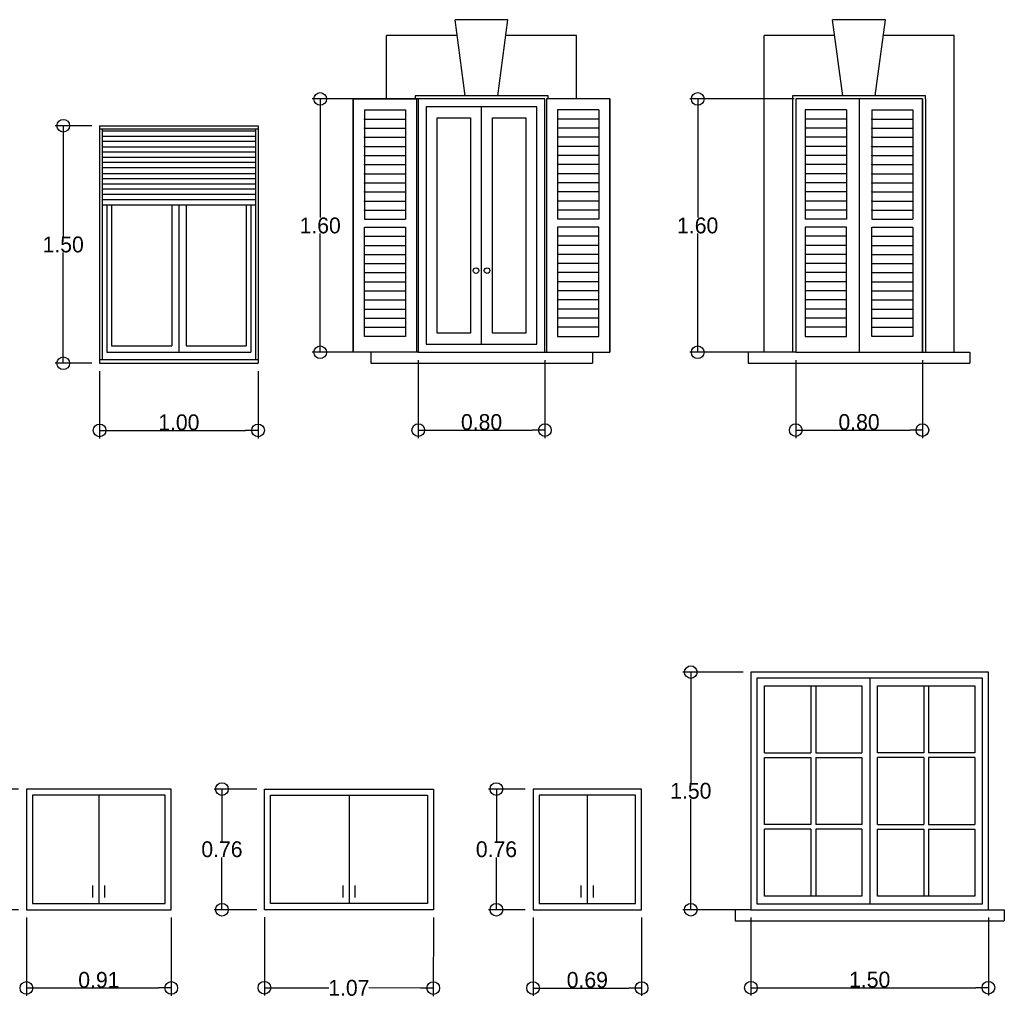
# Model space of a CAD drawing. Header units: millimetres. Extents: x 191.9 to 206.4, y 92.5 to 102.7.
# Tile 2 of 2: x 200.2 to 206.4, y 96.3 to 102.5. Entities that reach past the tile are written whole.
import ezdxf

# ---------------------------------------------------------------- set-up
doc = ezdxf.new("R2010")
doc.units = ezdxf.units.MM
doc.layers.add('Cotas', color=32, linetype='Continuous')
doc.dimstyles.new('Dibujos', dxfattribs={"dimtxt": 0.1, "dimasz": 0.08, "dimexe": 0.05, "dimexo": 0.05, "dimgap": 0.0005, "dimtad": 1, "dimtih": 1, "dimtoh": 1, "dimrnd": 0.0005, "dimzin": 1, "dimdsep": 46, "dimtxsty": 'Standard', "dimblk": 'ORIGIN', "dimcen": 0.08, "dimazin": 0, "dimtfac": 1, "dimtmove": 0, "dimatfit": 3, "dimldrblk": 'ORIGIN2', "dimfxl": 1, "dimarcsym": 0})

# ---------------------------------------------------------------- blocks, each defined once
blk = doc.blocks.new('_Origin')
at = {"color": 0, "linetype": 'ByBlock', "lineweight": -2}
blk.add_line((0, 0), (-1, 0), dxfattribs=at)
blk.add_circle((0, 0), 0.5, dxfattribs=at)
blk = doc.blocks.new('*D15')
at = {"layer": 'Cotas', "color": 0, "lineweight": -2, "transparency": 16777216}
for p, q in [((200.2245, 96.8139), (200.2245, 96.3193)), ((201.1389, 96.8139), (201.1389, 96.3193)), ((200.3045, 96.3693), (201.0589, 96.3693))]:
    blk.add_line(p, q, dxfattribs=at)
at = {"layer": 'Defpoints', "color": 0, "transparency": 16777216}
for p in [(200.2245, 96.8639), (201.1389, 96.8639), (201.1389, 96.3693)]:
    blk.add_point(p, dxfattribs=at)
at = {"layer": 'Cotas', "color": 0, "lineweight": -2, "transparency": 16777216, "xscale": 0.08, "yscale": 0.08, "zscale": 0.08, "rotation": 180}
blk.add_blockref('_Origin', (200.2245, 96.3693), dxfattribs=at)
at = {"layer": 'Cotas', "color": 0, "lineweight": -2, "transparency": 16777216, "xscale": 0.08, "yscale": 0.08, "zscale": 0.08}
blk.add_blockref('_Origin', (201.1389, 96.3693), dxfattribs=at)
at = {"layer": 'Cotas', "color": 0, "transparency": 16777216, "insert": (200.6817, 96.4198), "char_height": 0.1, "attachment_point": 5}
blk.add_mtext('0.91', dxfattribs=at)
blk = doc.blocks.new('_Origin2')
at = {"color": 0, "linetype": 'ByBlock', "lineweight": -2}
blk.add_line((-0.5, 0), (-1, 0), dxfattribs=at)
for radius in [0.5, 0.25]:
    blk.add_circle((0, 0), radius, dxfattribs=at)
blk = doc.blocks.new('*D16')
at = {"layer": 'Cotas', "color": 0, "lineweight": -2, "transparency": 16777216}
for p, q in [((200.1745, 97.6259), (199.9357, 97.6259)), ((199.9857, 97.5459), (199.9857, 97.2954)), ((199.9857, 96.9439), (199.9857, 97.1944)), ((200.1745, 96.8639), (199.9357, 96.8639))]:
    blk.add_line(p, q, dxfattribs=at)
at = {"layer": 'Defpoints', "color": 0, "transparency": 16777216}
for p in [(199.9857, 97.6259), (200.2245, 97.6259), (200.2245, 96.8639)]:
    blk.add_point(p, dxfattribs=at)
at = {"layer": 'Cotas', "color": 0, "lineweight": -2, "transparency": 16777216, "xscale": 0.08, "yscale": 0.08, "zscale": 0.08}
for p, rotation in [((199.9857, 97.6259), 90), ((199.9857, 96.8639), 270)]:
    blk.add_blockref('_Origin', p, dxfattribs=dict(at, rotation=rotation))
at = {"layer": 'Cotas', "color": 0, "transparency": 16777216, "insert": (199.9857, 97.2449), "char_height": 0.1, "attachment_point": 5}
blk.add_mtext('0.76', dxfattribs=at)
blk = doc.blocks.new('*D17')
at = {"layer": 'Cotas', "color": 0, "lineweight": -2, "transparency": 16777216}
for p, q in [((201.6782, 97.6259), (201.4089, 97.6259)), ((201.4589, 97.5459), (201.4589, 97.2954)), ((201.4589, 96.9439), (201.4589, 97.1944)), ((201.6782, 96.8639), (201.4089, 96.8639))]:
    blk.add_line(p, q, dxfattribs=at)
at = {"layer": 'Defpoints', "color": 0, "transparency": 16777216}
for p in [(201.7282, 97.6259), (201.4589, 96.8639), (201.7282, 96.8639)]:
    blk.add_point(p, dxfattribs=at)
at = {"layer": 'Cotas', "color": 0, "lineweight": -2, "transparency": 16777216, "xscale": 0.08, "yscale": 0.08, "zscale": 0.08}
for p, rotation in [((201.4589, 97.6259), 90), ((201.4589, 96.8639), 270)]:
    blk.add_blockref('_Origin', p, dxfattribs=dict(at, rotation=rotation))
at = {"layer": 'Cotas', "color": 0, "transparency": 16777216, "insert": (201.4589, 97.2449), "char_height": 0.1, "attachment_point": 5}
blk.add_mtext('0.76', dxfattribs=at)
blk = doc.blocks.new('*D18')
at = {"layer": 'Cotas', "color": 0, "lineweight": -2, "transparency": 16777216}
for p, q in [((201.728, 96.8166), (201.7268, 96.3211)), ((202.7948, 96.8139), (202.7936, 96.3184)), ((201.8069, 96.3709), (202.1348, 96.3701)), ((202.7137, 96.3686), (202.3858, 96.3694))]:
    blk.add_line(p, q, dxfattribs=at)
at = {"layer": 'Defpoints', "color": 0, "transparency": 16777216}
for p in [(201.7282, 96.8666), (202.795, 96.8639), (202.7937, 96.3684)]:
    blk.add_point(p, dxfattribs=at)
at = {"layer": 'Cotas', "color": 0, "lineweight": -2, "transparency": 16777216, "xscale": 0.08, "yscale": 0.08, "zscale": 0.08}
for p, rotation in [((201.7269, 96.3711), 179.8526983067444), ((202.7937, 96.3684), 359.8526983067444)]:
    blk.add_blockref('_Origin', p, dxfattribs=dict(at, rotation=rotation))
at = {"layer": 'Cotas', "color": 0, "transparency": 16777216, "insert": (202.2603, 96.3697), "char_height": 0.1, "attachment_point": 5}
blk.add_mtext('1.07', dxfattribs=at)
blk = doc.blocks.new('*D19')
at = {"layer": 'Cotas', "color": 0, "lineweight": -2, "transparency": 16777216}
for p, q in [((203.3733, 97.6259), (203.1422, 97.6259)), ((203.1922, 97.5459), (203.1922, 97.2954)), ((203.1922, 96.9439), (203.1922, 97.1944)), ((203.3733, 96.8639), (203.1422, 96.8639))]:
    blk.add_line(p, q, dxfattribs=at)
at = {"layer": 'Defpoints', "color": 0, "transparency": 16777216}
for p in [(203.4233, 97.6259), (203.1922, 96.8639), (203.4233, 96.8639)]:
    blk.add_point(p, dxfattribs=at)
at = {"layer": 'Cotas', "color": 0, "lineweight": -2, "transparency": 16777216, "xscale": 0.08, "yscale": 0.08, "zscale": 0.08}
for p, rotation in [((203.1922, 97.6259), 90), ((203.1922, 96.8639), 270)]:
    blk.add_blockref('_Origin', p, dxfattribs=dict(at, rotation=rotation))
at = {"layer": 'Cotas', "color": 0, "transparency": 16777216, "insert": (203.1922, 97.2449), "char_height": 0.1, "attachment_point": 5}
blk.add_mtext('0.76', dxfattribs=at)
blk = doc.blocks.new('*D20')
at = {"layer": 'Cotas', "color": 0, "lineweight": -2, "transparency": 16777216}
for p, q in [((203.4233, 96.8139), (203.4233, 96.3191)), ((204.1091, 96.8139), (204.1091, 96.3191)), ((203.5033, 96.3691), (204.0291, 96.3691))]:
    blk.add_line(p, q, dxfattribs=at)
at = {"layer": 'Defpoints', "color": 0, "transparency": 16777216}
for p in [(203.4233, 96.8639), (204.1091, 96.8639), (204.1091, 96.3691)]:
    blk.add_point(p, dxfattribs=at)
at = {"layer": 'Cotas', "color": 0, "lineweight": -2, "transparency": 16777216, "xscale": 0.08, "yscale": 0.08, "zscale": 0.08, "rotation": 180}
blk.add_blockref('_Origin', (203.4233, 96.3691), dxfattribs=at)
at = {"layer": 'Cotas', "color": 0, "lineweight": -2, "transparency": 16777216, "xscale": 0.08, "yscale": 0.08, "zscale": 0.08}
blk.add_blockref('_Origin', (204.1091, 96.3691), dxfattribs=at)
at = {"layer": 'Cotas', "color": 0, "transparency": 16777216, "insert": (203.7662, 96.4196), "char_height": 0.1, "attachment_point": 5}
blk.add_mtext('0.69', dxfattribs=at)
blk = doc.blocks.new('*D29')
at = {"layer": 'Cotas', "color": 0, "lineweight": -2, "transparency": 16777216}
for p, q in [((200.6866, 100.2643), (200.6866, 99.8404)), ((201.6866, 100.2643), (201.6866, 99.8404)), ((200.7666, 99.8904), (201.6066, 99.8904))]:
    blk.add_line(p, q, dxfattribs=at)
at = {"layer": 'Defpoints', "color": 0, "transparency": 16777216}
for p in [(200.6866, 100.3143), (201.6866, 100.3143), (201.6866, 99.8904)]:
    blk.add_point(p, dxfattribs=at)
at = {"layer": 'Cotas', "color": 0, "lineweight": -2, "transparency": 16777216, "xscale": 0.08, "yscale": 0.08, "zscale": 0.08, "rotation": 180}
blk.add_blockref('_Origin', (200.6866, 99.8904), dxfattribs=at)
at = {"layer": 'Cotas', "color": 0, "lineweight": -2, "transparency": 16777216, "xscale": 0.08, "yscale": 0.08, "zscale": 0.08}
blk.add_blockref('_Origin', (201.6866, 99.8904), dxfattribs=at)
at = {"layer": 'Cotas', "color": 0, "transparency": 16777216, "insert": (201.1866, 99.9409), "char_height": 0.1, "attachment_point": 5}
blk.add_mtext('1.00', dxfattribs=at)
blk = doc.blocks.new('*D30')
at = {"layer": 'Cotas', "color": 0, "lineweight": -2, "transparency": 16777216}
for p, q in [((200.6366, 101.8143), (200.4064, 101.8143)), ((200.4564, 101.7343), (200.4564, 101.1148)), ((200.4564, 100.3943), (200.4564, 101.0138)), ((200.6366, 100.3143), (200.4064, 100.3143))]:
    blk.add_line(p, q, dxfattribs=at)
at = {"layer": 'Defpoints', "color": 0, "transparency": 16777216}
for p in [(200.4564, 101.8143), (200.6866, 101.8143), (200.6866, 100.3143)]:
    blk.add_point(p, dxfattribs=at)
at = {"layer": 'Cotas', "color": 0, "lineweight": -2, "transparency": 16777216, "xscale": 0.08, "yscale": 0.08, "zscale": 0.08}
for p, rotation in [((200.4564, 101.8143), 90), ((200.4564, 100.3143), 270)]:
    blk.add_blockref('_Origin', p, dxfattribs=dict(at, rotation=rotation))
at = {"layer": 'Cotas', "color": 0, "transparency": 16777216, "insert": (200.4564, 101.0643), "char_height": 0.1, "attachment_point": 5}
blk.add_mtext('1.50', dxfattribs=at)
blk = doc.blocks.new('*D33')
at = {"layer": 'Cotas', "color": 0, "lineweight": -2, "transparency": 16777216}
for p, q in [((202.6983, 100.3343), (202.6983, 99.8423)), ((203.4983, 100.3343), (203.4983, 99.8423)), ((202.7783, 99.8923), (203.4183, 99.8923))]:
    blk.add_line(p, q, dxfattribs=at)
at = {"layer": 'Defpoints', "color": 0, "transparency": 16777216}
for p in [(202.6983, 100.3843), (203.4983, 100.3843), (203.4983, 99.8923)]:
    blk.add_point(p, dxfattribs=at)
at = {"layer": 'Cotas', "color": 0, "lineweight": -2, "transparency": 16777216, "xscale": 0.08, "yscale": 0.08, "zscale": 0.08, "rotation": 180}
blk.add_blockref('_Origin', (202.6983, 99.8923), dxfattribs=at)
at = {"layer": 'Cotas', "color": 0, "lineweight": -2, "transparency": 16777216, "xscale": 0.08, "yscale": 0.08, "zscale": 0.08}
blk.add_blockref('_Origin', (203.4983, 99.8923), dxfattribs=at)
at = {"layer": 'Cotas', "color": 0, "transparency": 16777216, "insert": (203.0983, 99.9428), "char_height": 0.1, "attachment_point": 5}
blk.add_mtext('0.80', dxfattribs=at)
blk = doc.blocks.new('*D34')
at = {"layer": 'Cotas', "color": 0, "lineweight": -2, "transparency": 16777216}
for p, q in [((202.6483, 101.9843), (202.0292, 101.9843)), ((202.0792, 101.9043), (202.0792, 101.2348)), ((202.0792, 100.4643), (202.0792, 101.1338)), ((202.6483, 100.3843), (202.0292, 100.3843))]:
    blk.add_line(p, q, dxfattribs=at)
at = {"layer": 'Defpoints', "color": 0, "transparency": 16777216}
for p in [(202.6983, 101.9843), (202.0792, 100.3843), (202.6983, 100.3843)]:
    blk.add_point(p, dxfattribs=at)
at = {"layer": 'Cotas', "color": 0, "lineweight": -2, "transparency": 16777216, "xscale": 0.08, "yscale": 0.08, "zscale": 0.08}
for p, rotation in [((202.0792, 101.9843), 90), ((202.0792, 100.3843), 270)]:
    blk.add_blockref('_Origin', p, dxfattribs=dict(at, rotation=rotation))
at = {"layer": 'Cotas', "color": 0, "transparency": 16777216, "insert": (202.0792, 101.1843), "char_height": 0.1, "attachment_point": 5}
blk.add_mtext('1.60', dxfattribs=at)
blk = doc.blocks.new('*D36')
at = {"layer": 'Cotas', "color": 0, "lineweight": -2, "transparency": 16777216}
for p, q in [((205.0321, 101.9843), (204.4131, 101.9843)), ((204.4631, 101.9043), (204.4631, 101.2348)), ((204.4631, 100.4643), (204.4631, 101.1338)), ((205.0321, 100.3843), (204.4131, 100.3843))]:
    blk.add_line(p, q, dxfattribs=at)
at = {"layer": 'Defpoints', "color": 0, "transparency": 16777216}
for p in [(205.0821, 101.9843), (204.4631, 100.3843), (205.0821, 100.3843)]:
    blk.add_point(p, dxfattribs=at)
at = {"layer": 'Cotas', "color": 0, "lineweight": -2, "transparency": 16777216, "xscale": 0.08, "yscale": 0.08, "zscale": 0.08}
for p, rotation in [((204.4631, 101.9843), 90), ((204.4631, 100.3843), 270)]:
    blk.add_blockref('_Origin', p, dxfattribs=dict(at, rotation=rotation))
at = {"layer": 'Cotas', "color": 0, "transparency": 16777216, "insert": (204.4631, 101.1843), "char_height": 0.1, "attachment_point": 5}
blk.add_mtext('1.60', dxfattribs=at)
blk = doc.blocks.new('*D35')
at = {"layer": 'Cotas', "color": 0, "lineweight": -2, "transparency": 16777216}
for p, q in [((205.0821, 100.3343), (205.0821, 99.8423)), ((205.8821, 100.3343), (205.8821, 99.8423)), ((205.1621, 99.8923), (205.8021, 99.8923))]:
    blk.add_line(p, q, dxfattribs=at)
at = {"layer": 'Defpoints', "color": 0, "transparency": 16777216}
for p in [(205.0821, 100.3843), (205.8821, 100.3843), (205.8821, 99.8923)]:
    blk.add_point(p, dxfattribs=at)
at = {"layer": 'Cotas', "color": 0, "lineweight": -2, "transparency": 16777216, "xscale": 0.08, "yscale": 0.08, "zscale": 0.08, "rotation": 180}
blk.add_blockref('_Origin', (205.0821, 99.8923), dxfattribs=at)
at = {"layer": 'Cotas', "color": 0, "lineweight": -2, "transparency": 16777216, "xscale": 0.08, "yscale": 0.08, "zscale": 0.08}
blk.add_blockref('_Origin', (205.8821, 99.8923), dxfattribs=at)
at = {"layer": 'Cotas', "color": 0, "transparency": 16777216, "insert": (205.4821, 99.9428), "char_height": 0.1, "attachment_point": 5}
blk.add_mtext('0.80', dxfattribs=at)
blk = doc.blocks.new('*D37')
at = {"layer": 'Cotas', "color": 0, "lineweight": -2, "transparency": 16777216}
for p, q in [((204.7494, 98.3639), (204.3698, 98.3639)), ((204.4198, 98.2839), (204.4198, 97.6644)), ((204.4198, 96.9439), (204.4198, 97.5634)), ((204.7494, 96.8639), (204.3698, 96.8639))]:
    blk.add_line(p, q, dxfattribs=at)
at = {"layer": 'Defpoints', "color": 0, "transparency": 16777216}
for p in [(204.7994, 98.3639), (204.4198, 96.8639), (204.7994, 96.8639)]:
    blk.add_point(p, dxfattribs=at)
at = {"layer": 'Cotas', "color": 0, "lineweight": -2, "transparency": 16777216, "xscale": 0.08, "yscale": 0.08, "zscale": 0.08}
for p, rotation in [((204.4198, 98.3639), 90), ((204.4198, 96.8639), 270)]:
    blk.add_blockref('_Origin', p, dxfattribs=dict(at, rotation=rotation))
at = {"layer": 'Cotas', "color": 0, "transparency": 16777216, "insert": (204.4198, 97.6139), "char_height": 0.1, "attachment_point": 5}
blk.add_mtext('1.50', dxfattribs=at)
blk = doc.blocks.new('*D38')
at = {"layer": 'Cotas', "color": 0, "lineweight": -2, "transparency": 16777216}
for p, q in [((204.7994, 96.8139), (204.7994, 96.3211)), ((206.2994, 96.8139), (206.2994, 96.3211)), ((204.8794, 96.3711), (206.2194, 96.3711))]:
    blk.add_line(p, q, dxfattribs=at)
at = {"layer": 'Defpoints', "color": 0, "transparency": 16777216}
for p in [(204.7994, 96.8639), (206.2994, 96.8639), (206.2994, 96.3711)]:
    blk.add_point(p, dxfattribs=at)
at = {"layer": 'Cotas', "color": 0, "lineweight": -2, "transparency": 16777216, "xscale": 0.08, "yscale": 0.08, "zscale": 0.08, "rotation": 180}
blk.add_blockref('_Origin', (204.7994, 96.3711), dxfattribs=at)
at = {"layer": 'Cotas', "color": 0, "lineweight": -2, "transparency": 16777216, "xscale": 0.08, "yscale": 0.08, "zscale": 0.08}
blk.add_blockref('_Origin', (206.2994, 96.3711), dxfattribs=at)
at = {"layer": 'Cotas', "color": 0, "transparency": 16777216, "insert": (205.5494, 96.4216), "char_height": 0.1, "attachment_point": 5}
blk.add_mtext('1.50', dxfattribs=at)

msp = doc.modelspace()

# ---------------------------------------------------------------- linework, layer by layer
for p, q in [((203.265, 102.4843), (202.9317, 102.4843)), ((202.9956, 102.0043), (202.9317, 102.4843)), ((203.201, 102.0043), (203.265, 102.4843)), ((205.3795, 102.0043), (205.3155, 102.4843)), ((205.6488, 102.4843), (205.3155, 102.4843)), ((205.5848, 102.0043), (205.6488, 102.4843)), ((202.4983, 101.9843), (202.4983, 102.3843)), ((202.945, 102.3843), (202.4983, 102.3843)), ((203.6983, 102.3843), (203.2516, 102.3843)), ((203.6983, 101.9843), (203.6983, 102.3843)), ((204.8821, 100.3843), (204.8821, 102.3843)), ((205.3288, 102.3843), (204.8821, 102.3843)), ((206.0821, 102.3843), (205.6354, 102.3843)), ((206.0821, 100.3843), (206.0821, 102.3843)), ((202.6883, 101.9843), (202.2883, 101.9843)), ((202.2883, 101.9843), (202.2883, 100.3843)), ((203.5183, 102.0043), (202.6783, 102.0043)), ((202.6783, 102.0043), (202.6783, 101.9843)), ((202.6983, 101.9843), (202.6783, 101.9843)), ((202.6883, 101.9843), (202.6883, 100.3843)), ((203.5183, 101.9843), (203.5183, 102.0043)), ((203.9083, 101.9843), (203.9083, 100.3843)), ((205.0721, 101.9843), (204.6721, 101.9843)), ((205.9021, 102.0043), (205.0621, 102.0043)), ((205.0621, 102.0043), (205.0621, 101.9843)), ((205.0621, 101.9843), (205.0621, 100.3843)), ((205.0821, 101.9843), (205.0821, 100.3843)), ((205.4821, 101.9843), (205.4821, 100.3843)), ((205.8821, 101.9843), (205.8821, 100.3843)), ((205.9021, 101.9843), (205.9021, 102.0043)), ((205.9021, 101.9843), (205.9021, 100.3843)), ((202.3583, 101.9143), (202.6183, 101.9143)), ((202.3583, 101.9143), (202.3583, 101.2243)), ((202.6183, 101.9143), (202.6183, 101.2243)), ((203.0983, 100.4343), (203.0983, 101.9343)), ((203.5783, 101.9143), (203.5783, 101.2243)), ((203.8383, 101.9143), (203.5783, 101.9143)), ((203.8383, 101.9143), (203.8383, 101.2243)), ((205.4021, 101.9143), (205.1421, 101.9143)), ((205.1421, 101.9143), (205.1421, 101.2243)), ((205.4021, 101.9143), (205.4021, 101.2243)), ((205.5621, 101.9143), (205.5621, 101.2243)), ((205.5621, 101.9143), (205.8221, 101.9143)), ((205.8221, 101.9143), (205.8221, 101.2243)), ((202.3583, 101.8568), (202.6183, 101.8568)), ((203.8383, 101.8568), (203.5783, 101.8568)), ((205.4021, 101.8568), (205.1421, 101.8568)), ((205.5621, 101.8568), (205.8221, 101.8568)), ((200.6866, 101.8143), (200.6866, 100.3143)), ((200.6866, 101.8143), (201.6866, 101.8143)), ((200.6866, 101.7948), (201.6866, 101.7948)), ((200.7018, 101.7948), (200.7018, 100.3383)), ((201.6713, 101.7948), (201.6713, 100.3383)), ((201.6866, 101.8143), (201.6866, 100.3143)), ((202.3583, 101.7993), (202.6183, 101.7993)), ((203.8383, 101.7993), (203.5783, 101.7993)), ((205.4021, 101.7993), (205.1421, 101.7993)), ((205.5621, 101.7993), (205.8221, 101.7993)), ((200.7018, 101.7817), (201.6713, 101.7817)), ((200.7018, 101.749), (201.6713, 101.749)), ((202.3583, 101.7418), (202.6183, 101.7418)), ((203.8383, 101.7418), (203.5783, 101.7418)), ((205.4021, 101.7418), (205.1421, 101.7418)), ((205.5621, 101.7418), (205.8221, 101.7418)), ((200.7018, 101.7164), (201.6713, 101.7164)), ((200.7018, 101.6815), (201.6713, 101.6815)), ((202.3583, 101.6843), (202.6183, 101.6843)), ((203.8383, 101.6843), (203.5783, 101.6843)), ((205.4021, 101.6843), (205.1421, 101.6843)), ((205.5621, 101.6843), (205.8221, 101.6843)), ((200.7018, 101.6489), (201.6713, 101.6489)), ((200.7018, 101.6162), (201.6713, 101.6162)), ((202.3583, 101.6268), (202.6183, 101.6268)), ((203.8383, 101.6268), (203.5783, 101.6268)), ((205.4021, 101.6268), (205.1421, 101.6268)), ((205.5621, 101.6268), (205.8221, 101.6268)), ((200.7018, 101.5836), (201.6713, 101.5836)), ((200.7018, 101.5509), (201.6713, 101.5509)), ((202.3583, 101.5693), (202.6183, 101.5693)), ((203.8383, 101.5693), (203.5783, 101.5693)), ((205.4021, 101.5693), (205.1421, 101.5693)), ((205.5621, 101.5693), (205.8221, 101.5693)), ((200.7018, 101.5139), (201.6713, 101.5139)), ((200.7018, 101.4813), (201.6713, 101.4813)), ((202.3583, 101.5118), (202.6183, 101.5118)), ((203.8383, 101.5118), (203.5783, 101.5118)), ((205.4021, 101.5118), (205.1421, 101.5118)), ((205.5621, 101.5118), (205.8221, 101.5118)), ((200.7018, 101.4486), (201.6713, 101.4486)), ((200.7018, 101.4159), (201.6713, 101.4159)), ((202.3583, 101.4543), (202.6183, 101.4543)), ((203.8383, 101.4543), (203.5783, 101.4543)), ((205.4021, 101.4543), (205.1421, 101.4543)), ((205.5621, 101.4543), (205.8221, 101.4543)), ((200.7018, 101.3833), (201.6713, 101.3833)), ((202.3583, 101.3968), (202.6183, 101.3968)), ((203.8383, 101.3968), (203.5783, 101.3968)), ((205.4021, 101.3968), (205.1421, 101.3968)), ((205.5621, 101.3968), (205.8221, 101.3968)), ((200.7018, 101.3485), (201.6713, 101.3485)), ((200.7018, 101.3158), (201.6713, 101.3158)), ((200.7323, 101.3158), (200.7323, 100.384)), ((200.7606, 101.3158), (200.7606, 100.4254)), ((201.143, 101.3158), (201.143, 100.4254)), ((201.1866, 101.3158), (201.1866, 100.384)), ((201.2323, 101.3158), (201.2323, 100.4254)), ((201.6126, 101.3158), (201.6126, 100.4254)), ((201.6409, 101.3158), (201.6409, 100.384)), ((202.3583, 101.3393), (202.6183, 101.3393)), ((203.8383, 101.3393), (203.5783, 101.3393)), ((205.4021, 101.3393), (205.1421, 101.3393)), ((205.5621, 101.3393), (205.8221, 101.3393)), ((202.3583, 101.2818), (202.6183, 101.2818)), ((203.8383, 101.2818), (203.5783, 101.2818)), ((205.4021, 101.2818), (205.1421, 101.2818)), ((205.5621, 101.2818), (205.8221, 101.2818)), ((202.3583, 101.2243), (202.6183, 101.2243)), ((202.3583, 100.4843), (202.3583, 101.1743)), ((202.3583, 101.1743), (202.6183, 101.1743)), ((202.6183, 101.1743), (202.6183, 100.4843)), ((203.8383, 101.2243), (203.5783, 101.2243)), ((203.5783, 101.1743), (203.5783, 100.4843)), ((203.8383, 101.1743), (203.5783, 101.1743)), ((203.8383, 100.4843), (203.8383, 101.1743)), ((205.4021, 101.2243), (205.1421, 101.2243)), ((205.4021, 101.1743), (205.1421, 101.1743)), ((205.1421, 101.1743), (205.1421, 100.4843)), ((205.4021, 100.4843), (205.4021, 101.1743)), ((205.5621, 101.2243), (205.8221, 101.2243)), ((205.5621, 100.4843), (205.5621, 101.1743)), ((205.5621, 101.1743), (205.8221, 101.1743)), ((205.8221, 101.1743), (205.8221, 100.4843)), ((202.3583, 101.1168), (202.6183, 101.1168)), ((203.8383, 101.1168), (203.5783, 101.1168)), ((205.4021, 101.1168), (205.1421, 101.1168)), ((205.5621, 101.1168), (205.8221, 101.1168)), ((202.3583, 101.0593), (202.6183, 101.0593)), ((203.8383, 101.0593), (203.5783, 101.0593)), ((205.4021, 101.0593), (205.1421, 101.0593)), ((205.5621, 101.0593), (205.8221, 101.0593)), ((202.3583, 101.0018), (202.6183, 101.0018)), ((203.8383, 101.0018), (203.5783, 101.0018)), ((205.4021, 101.0018), (205.1421, 101.0018)), ((205.5621, 101.0018), (205.8221, 101.0018)), ((202.3583, 100.9443), (202.6183, 100.9443)), ((203.8383, 100.9443), (203.5783, 100.9443)), ((205.4021, 100.9443), (205.1421, 100.9443)), ((205.5621, 100.9443), (205.8221, 100.9443)), ((202.3583, 100.8868), (202.6183, 100.8868)), ((203.8383, 100.8868), (203.5783, 100.8868)), ((205.4021, 100.8868), (205.1421, 100.8868)), ((205.5621, 100.8868), (205.8221, 100.8868)), ((202.3583, 100.8293), (202.6183, 100.8293)), ((203.8383, 100.8293), (203.5783, 100.8293)), ((205.4021, 100.8293), (205.1421, 100.8293)), ((205.5621, 100.8293), (205.8221, 100.8293)), ((202.3583, 100.7718), (202.6183, 100.7718)), ((203.8383, 100.7718), (203.5783, 100.7718)), ((205.4021, 100.7718), (205.1421, 100.7718)), ((205.5621, 100.7718), (205.8221, 100.7718)), ((202.3583, 100.7143), (202.6183, 100.7143)), ((203.8383, 100.7143), (203.5783, 100.7143)), ((205.4021, 100.7143), (205.1421, 100.7143)), ((205.5621, 100.7143), (205.8221, 100.7143)), ((202.3583, 100.6568), (202.6183, 100.6568)), ((203.8383, 100.6568), (203.5783, 100.6568)), ((205.4021, 100.6568), (205.1421, 100.6568)), ((205.5621, 100.6568), (205.8221, 100.6568)), ((202.3583, 100.5993), (202.6183, 100.5993)), ((202.3583, 100.5418), (202.6183, 100.5418)), ((203.8383, 100.5993), (203.5783, 100.5993)), ((203.8383, 100.5418), (203.5783, 100.5418)), ((205.4021, 100.5993), (205.1421, 100.5993)), ((205.4021, 100.5418), (205.1421, 100.5418)), ((205.5621, 100.5993), (205.8221, 100.5993)), ((205.5621, 100.5418), (205.8221, 100.5418)), ((202.6183, 100.4843), (202.3583, 100.4843)), ((203.5783, 100.4843), (203.8383, 100.4843)), ((205.1421, 100.4843), (205.4021, 100.4843)), ((205.8221, 100.4843), (205.5621, 100.4843)), ((200.7606, 100.4254), (201.143, 100.4254)), ((201.2323, 100.4254), (201.6126, 100.4254)), ((200.7323, 100.384), (201.6409, 100.384)), ((202.4983, 100.3843), (202.2883, 100.3843)), ((202.3983, 100.3843), (202.3983, 100.3143)), ((202.6983, 100.3843), (202.4983, 100.3843)), ((203.4983, 100.3843), (203.6983, 100.3843)), ((203.6983, 100.3843), (203.7983, 100.3843)), ((203.7983, 100.3843), (203.7983, 100.3143)), ((204.8821, 100.3843), (204.6721, 100.3843)), ((204.7821, 100.3843), (204.7821, 100.3143)), ((205.0821, 100.3843), (204.8821, 100.3843)), ((205.8821, 100.3843), (206.0821, 100.3843)), ((206.0821, 100.3843), (206.1821, 100.3843)), ((206.1821, 100.3843), (206.1821, 100.3143)), ((200.6866, 100.3383), (201.6866, 100.3383)), ((200.6866, 100.3143), (201.6866, 100.3143)), ((202.3983, 100.3143), (203.7983, 100.3143)), ((204.7821, 100.3143), (206.1821, 100.3143)), ((205.5494, 98.3264), (205.5494, 96.9014)), ((204.8857, 98.2776), (205.5007, 98.2776)), ((204.8857, 97.8551), (204.8857, 98.2776)), ((205.1782, 98.2776), (205.1782, 97.8551)), ((205.2082, 98.2776), (205.2082, 97.8551)), ((205.5007, 98.2776), (205.5007, 97.8551)), ((205.8907, 98.2776), (205.8907, 97.8551)), ((205.9207, 98.2776), (205.9207, 97.8551)), ((204.8857, 97.8551), (205.1782, 97.8551)), ((204.8857, 97.8251), (205.1782, 97.8251)), ((204.8857, 97.4026), (204.8857, 97.8251)), ((205.1782, 97.8251), (205.1782, 97.4026)), ((205.2082, 97.8551), (205.5007, 97.8551)), ((205.2082, 97.8251), (205.5007, 97.8251)), ((205.2082, 97.8251), (205.2082, 97.4026)), ((205.5007, 97.8251), (205.5007, 97.4026)), ((205.8907, 97.8551), (205.5982, 97.8551)), ((205.8907, 97.8251), (205.5982, 97.8251)), ((205.8907, 97.8251), (205.8907, 97.4026)), ((206.2132, 97.8551), (205.9207, 97.8551)), ((206.2132, 97.8251), (205.9207, 97.8251)), ((205.9207, 97.8251), (205.9207, 97.4026)), ((201.1389, 97.6259), (200.2245, 97.6259)), ((200.2245, 97.6259), (200.2245, 96.8639)), ((201.1389, 96.8639), (201.1389, 97.6259)), ((201.7282, 96.8639), (201.7282, 97.6259)), ((201.7282, 97.6259), (202.795, 97.6259)), ((202.795, 97.6259), (202.795, 96.8639)), ((204.1091, 97.6259), (203.4233, 97.6259)), ((203.4233, 97.6259), (203.4233, 96.8639)), ((204.1091, 96.8639), (204.1091, 97.6259)), ((200.2626, 97.5878), (200.2626, 96.902)), ((201.1008, 97.5878), (200.2626, 97.5878)), ((200.6817, 97.5878), (200.6817, 96.902)), ((201.1008, 96.902), (201.1008, 97.5878)), ((201.7663, 96.902), (201.7663, 97.5878)), ((201.7663, 97.5878), (202.7569, 97.5878)), ((202.2616, 97.5878), (202.2616, 96.902)), ((202.7569, 97.5878), (202.7569, 96.902)), ((203.4614, 97.5878), (203.4614, 96.902)), ((204.071, 97.5878), (203.4614, 97.5878)), ((203.7662, 97.5878), (203.7662, 96.902)), ((204.071, 96.902), (204.071, 97.5878)), ((205.1782, 97.4026), (204.8857, 97.4026)), ((204.8857, 96.9501), (204.8857, 97.3726)), ((205.1782, 97.3726), (204.8857, 97.3726)), ((205.1782, 97.3726), (205.1782, 96.9501)), ((205.5007, 97.4026), (205.2082, 97.4026)), ((205.5007, 97.3726), (205.2082, 97.3726)), ((205.2082, 97.3726), (205.2082, 96.9501)), ((205.5007, 97.3726), (205.5007, 96.9501)), ((205.5982, 97.4026), (205.8907, 97.4026)), ((205.5982, 97.3726), (205.8907, 97.3726)), ((205.8907, 97.3726), (205.8907, 96.9501)), ((205.9207, 97.4026), (206.2132, 97.4026)), ((205.9207, 97.3726), (206.2132, 97.3726)), ((205.9207, 97.3726), (205.9207, 96.9501)), ((200.6436, 96.9401), (200.6436, 97.0163)), ((200.7198, 96.9401), (200.7198, 97.0163)), ((202.2235, 96.9401), (202.2235, 97.0163)), ((202.2997, 96.9401), (202.2997, 97.0163)), ((203.7281, 96.9401), (203.7281, 97.0163)), ((203.8043, 96.9401), (203.8043, 97.0163)), ((205.5007, 96.9501), (204.8857, 96.9501)), ((200.2626, 96.902), (201.1008, 96.902)), ((202.7569, 96.902), (201.7663, 96.902)), ((203.4614, 96.902), (204.071, 96.902)), ((200.2245, 96.8639), (201.1389, 96.8639)), ((202.795, 96.8639), (201.7282, 96.8639)), ((203.4233, 96.8639), (204.1091, 96.8639)), ((204.7994, 96.8639), (204.6994, 96.8639)), ((204.6994, 96.8639), (204.6994, 96.7939)), ((206.2994, 96.8639), (206.3994, 96.8639)), ((206.3994, 96.8639), (206.3994, 96.7939)), ((204.6994, 96.7939), (206.3994, 96.7939))]:
    msp.add_line(p, q)
for points in [[(202.2883, 101.9843), (202.6883, 101.9843), (202.6883, 100.3843), (202.2883, 100.3843)], [(202.6983, 100.3843), (203.4983, 100.3843), (203.4983, 101.9843), (202.6983, 101.9843)], [(203.9083, 101.9843), (203.5083, 101.9843), (203.5083, 100.3843), (203.9083, 100.3843)], [(202.7483, 100.4343), (203.4483, 100.4343), (203.4483, 101.9343), (202.7483, 101.9343)], [(202.8183, 101.8643), (203.0283, 101.8643), (203.0283, 100.5043), (202.8183, 100.5043)], [(203.1683, 101.8643), (203.3783, 101.8643), (203.3783, 100.5043), (203.1683, 100.5043)], [(204.7994, 96.8639), (206.2994, 96.8639), (206.2994, 98.3639), (204.7994, 98.3639)], [(204.8369, 96.9014), (206.2619, 96.9014), (206.2619, 98.3264), (204.8369, 98.3264)]]:
    msp.add_lwpolyline(points, close=True)
for points in [[(205.0821, 100.3843), (205.8821, 100.3843), (205.8821, 101.9843), (205.0821, 101.9843)], [(205.5982, 97.8551), (205.5982, 98.2776), (206.2132, 98.2776), (206.2132, 97.8551)], [(205.5982, 97.4026), (205.5982, 97.8251)], [(206.2132, 97.8251), (206.2132, 97.4026)], [(206.2132, 97.3726), (206.2132, 96.9501), (205.5982, 96.9501), (205.5982, 97.3726)]]:
    msp.add_lwpolyline(points)
for centre in [(203.0633, 100.8998), (203.1333, 100.8998)]:
    msp.add_circle(centre, 0.0175)
for p in [(202.3583, 101.8568), (203.8383, 101.8568), (205.4021, 101.8568), (205.5621, 101.8568), (202.3583, 101.7993), (203.8383, 101.7993), (205.4021, 101.7993), (205.5621, 101.7993), (202.3583, 101.7418), (203.8383, 101.7418), (205.4021, 101.7418), (205.5621, 101.7418), (202.3583, 101.6843), (203.8383, 101.6843), (205.4021, 101.6843), (205.5621, 101.6843), (202.3583, 101.6268), (203.8383, 101.6268), (205.4021, 101.6268), (205.5621, 101.6268), (202.3583, 101.5693), (203.8383, 101.5693), (205.4021, 101.5693), (205.5621, 101.5693), (202.3583, 101.5118), (203.8383, 101.5118), (205.4021, 101.5118), (205.5621, 101.5118), (202.3583, 101.4543), (203.8383, 101.4543), (205.4021, 101.4543), (205.5621, 101.4543), (202.3583, 101.3968), (203.8383, 101.3968), (205.4021, 101.3968), (205.5621, 101.3968), (202.3583, 101.3393), (203.8383, 101.3393), (205.4021, 101.3393), (205.5621, 101.3393), (202.3583, 101.2818), (203.8383, 101.2818), (205.4021, 101.2818), (205.5621, 101.2818)]:
    msp.add_point(p)

# ---------------------------------------------------------------- dimensions: what is measured, and where the dimension line sits
at = {"layer": 'Cotas'}
for p1, p2, distance, picture, middle in [((202.6983, 101.9843), (202.6983, 100.3843), -0.6191, '*D34', (202.0792, 101.1843)), ((205.0821, 101.9843), (205.0821, 100.3843), -0.6191, '*D36', (204.4631, 101.1843)), ((200.6866, 100.3143), (200.6866, 101.8143), 0.2302, '*D30', (200.4564, 101.0643)), ((202.6983, 100.3843), (203.4983, 100.3843), -0.4921, '*D33', (203.0983, 99.9428)), ((205.0821, 100.3843), (205.8821, 100.3843), -0.4921, '*D35', (205.4821, 99.9428)), ((200.6866, 100.3143), (201.6866, 100.3143), -0.424, '*D29', (201.1866, 99.9409)), ((204.7994, 98.3639), (204.7994, 96.8639), -0.3796, '*D37', (204.4198, 97.6139)), ((200.2245, 96.8639), (200.2245, 97.6259), 0.2388, '*D16', (199.9857, 97.2449)), ((201.7282, 97.6259), (201.7282, 96.8639), -0.2693, '*D17', (201.4589, 97.2449)), ((203.4233, 97.6259), (203.4233, 96.8639), -0.2311, '*D19', (203.1922, 97.2449)), ((200.2245, 96.8639), (201.1389, 96.8639), -0.4946, '*D15', (200.6817, 96.4198)), ((201.7282, 96.8666), (202.795, 96.8639), -0.4955, '*D18', (202.2603, 96.3697)), ((203.4233, 96.8639), (204.1091, 96.8639), -0.4948, '*D20', (203.7662, 96.4196)), ((204.7994, 96.8639), (206.2994, 96.8639), -0.4928, '*D38', (205.5494, 96.4216))]:
    dim = msp.add_aligned_dim(p1=p1, p2=p2, distance=distance, dimstyle='Dibujos', dxfattribs=at)
    dim.commit()
    dim.dimension.update_dxf_attribs({"geometry": picture, "text_midpoint": middle})

doc.saveas('drawing.dxf')
